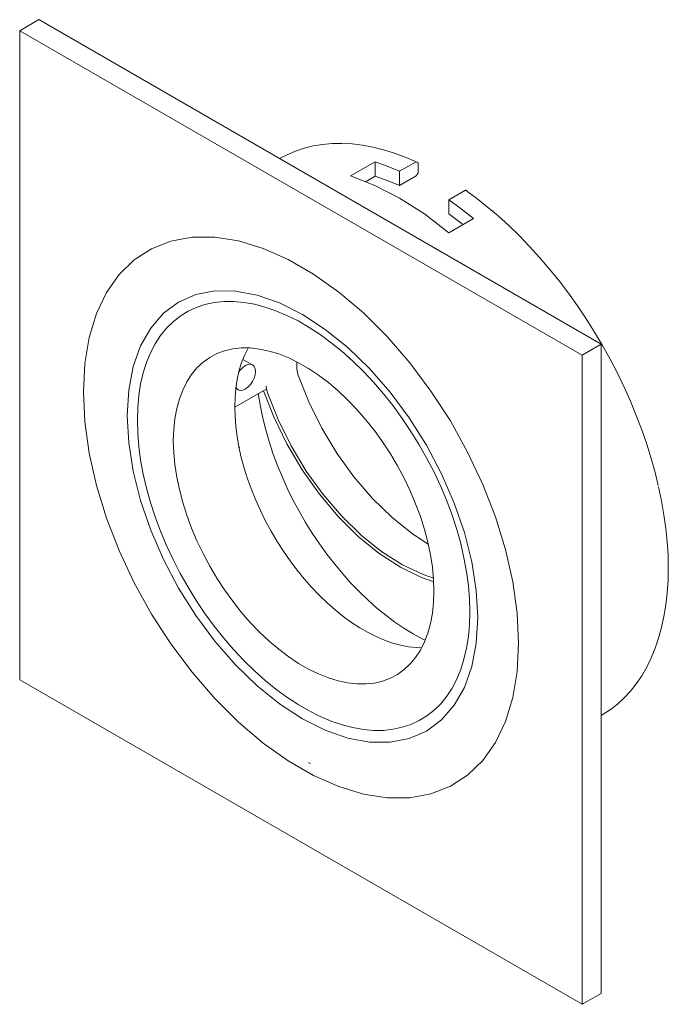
# Model space of a CAD drawing. Header units: millimetres. Extents: x -6666 to -6093, y 216 to 1612.
# Tile 2 of 2: x -6435 to -6360, y 1498 to 1612. Entities that reach past the tile are written whole.
import ezdxf

# ---------------------------------------------------------------- set-up
doc = ezdxf.new("R2010")
doc.units = ezdxf.units.MM
doc.layers.add('E-LITE-EQPM', color=7, linetype='Continuous', lineweight=20)

# ---------------------------------------------------------------- blocks, each defined once
blk = doc.blocks.new('43396 - 43396 RADÓN-C White recessed lamp-596974-00 Isometrico PDF')
at = {"layer": 'E-LITE-EQPM', "color": 251, "lineweight": 9, "true_color": 0x636466}
for p, q in [((-7066.97, 1611.68), (-7069.16, 1610.41)), ((-7066.97, 1611.68), (-7002.27, 1574.32)), ((-7069.16, 1610.41), (-7069.16, 1535.7)), ((-7004.46, 1573.06), (-7069.16, 1610.41)), ((-7031.12, 1593.69), (-7028.29, 1595.33)), ((-7028.29, 1593.65), (-7028.29, 1595.33)), ((-7025.46, 1594.23), (-7023.55, 1595.33)), ((-7023.34, 1594.06), (-7023.34, 1595.21)), ((-7029.38, 1593.02), (-7028.29, 1593.65)), ((-7025.46, 1592.59), (-7025.46, 1594.23)), ((-7025.46, 1592.59), (-7023.55, 1593.69)), ((-7017.9, 1592.07), (-7019.81, 1590.96)), ((-7019.81, 1590.96), (-7019.81, 1589.32)), ((-7014.7, 1589.63), (-7014.76, 1589.69)), ((-7016.98, 1588.79), (-7019.81, 1587.16)), ((-7004.46, 1573.06), (-7002.27, 1574.32)), ((-7002.27, 1574.32), (-7002.27, 1499.61)), ((-7004.46, 1498.35), (-7004.46, 1573.06)), ((-7042.38, 1571.94), (-7043.48, 1572.58)), ((-7037.28, 1572.27), (-7037.28, 1571.59)), ((-7044.42, 1567.06), (-7040.81, 1569.15)), ((-7044.3, 1569.23), (-7044.04, 1569.08)), ((-7055.63, 1565.76), (-7055.63, 1565.6)), ((-7055.63, 1565.6), (-7055.63, 1565.76)), ((-7043.92, 1562.53), (-7043.89, 1562.41)), ((-6994.56, 1548.56), (-6994.56, 1548.81)), ((-7069.16, 1535.7), (-7004.46, 1498.35)), ((-7035.93, 1526.18), (-7035.72, 1526.06)), ((-7004.46, 1498.35), (-7002.27, 1499.61))]:
    blk.add_line(p, q, dxfattribs=at)
for points in [[(-7023.55, 1595.33, 0), (-7024.82, 1595.87, 0), (-7026.07, 1596.33, 0), (-7027.31, 1596.71, 0), (-7028.54, 1597.01, 0), (-7029.75, 1597.23, 0), (-7030.93, 1597.38, 0), (-7032.1, 1597.44, 0), (-7033.23, 1597.42, 0), (-7034.34, 1597.33, 0), (-7035.41, 1597.15, 0), (-7036.45, 1596.89, 0), (-7037.45, 1596.56, 0), (-7038.41, 1596.14, 0), (-7039.28, 1595.69, 0)], [(-7028.29, 1595.33, 0), (-7026.88, 1594.83, 0), (-7025.46, 1594.23, 0)], [(-7023.34, 1595.21, 0), (-7023.45, 1595.27, 0), (-7023.55, 1595.33, 0)], [(-7019.81, 1587.16, 0), (-7022.62, 1589.32, 0), (-7025.46, 1591.14, 0), (-7028.31, 1592.61, 0), (-7031.12, 1593.69, 0)], [(-7028.29, 1593.65, 0), (-7026.88, 1593.17, 0), (-7025.46, 1592.59, 0)], [(-7023.55, 1593.69, 0), (-7023.45, 1593.87, 0), (-7023.34, 1594.06, 0)], [(-6995.71, 1558.08, 0), (-6996.07, 1559.54, 0), (-6996.53, 1561.18, 0), (-6997.04, 1562.83, 0), (-6997.61, 1564.47, 0), (-6998.24, 1566.12, 0), (-6998.91, 1567.76, 0), (-6999.64, 1569.38, 0), (-7000.42, 1571, 0), (-7001.25, 1572.6, 0), (-7002.13, 1574.17, 0), (-7003.04, 1575.73, 0), (-7004.01, 1577.25, 0), (-7005.01, 1578.74, 0), (-7006.04, 1580.2, 0), (-7007.12, 1581.61, 0), (-7008.22, 1582.98, 0), (-7009.36, 1584.31, 0), (-7010.52, 1585.59, 0), (-7011.7, 1586.82, 0), (-7012.91, 1587.99, 0), (-7014.14, 1589.1, 0), (-7015.38, 1590.15, 0), (-7016.63, 1591.14, 0), (-7017.9, 1592.07, 0)], [(-7017.69, 1591.94, 0), (-7017.79, 1592.01, 0), (-7017.9, 1592.07, 0)], [(-7019.81, 1590.96, 0), (-7018.39, 1589.92, 0), (-7016.98, 1588.79, 0)], [(-7019.81, 1589.32, 0), (-7018.39, 1588.26, 0), (-7018.18, 1588.1, 0)], [(-7061.84, 1568.83, 0), (-7061.67, 1572.09, 0), (-7061.17, 1575.11, 0), (-7060.33, 1577.85, 0), (-7059.18, 1580.27, 0), (-7057.73, 1582.34, 0), (-7055.99, 1584.03, 0), (-7053.99, 1585.32, 0), (-7051.76, 1586.19, 0), (-7049.33, 1586.64, 0), (-7046.73, 1586.64, 0), (-7043.99, 1586.21, 0), (-7041.16, 1585.35, 0), (-7038.27, 1584.07, 0), (-7035.36, 1582.39, 0), (-7032.47, 1580.33, 0), (-7029.63, 1577.92, 0), (-7026.9, 1575.2, 0), (-7024.3, 1572.18, 0), (-7021.86, 1568.93, 0), (-7019.63, 1565.49, 0), (-7017.64, 1561.89, 0), (-7015.9, 1558.19, 0), (-7014.44, 1554.44, 0), (-7013.29, 1550.68, 0), (-7012.46, 1546.98, 0), (-7011.95, 1543.38, 0), (-7011.78, 1539.93, 0)], [(-7036.64, 1577.75, 0), (-7039.27, 1579.07, 0), (-7041.85, 1579.97, 0), (-7044.35, 1580.43, 0), (-7046.71, 1580.45, 0), (-7048.9, 1580.03, 0), (-7050.89, 1579.16, 0), (-7052.62, 1577.88, 0), (-7054.09, 1576.19, 0), (-7055.25, 1574.14, 0), (-7056.1, 1571.74, 0), (-7056.62, 1569.05, 0), (-7056.79, 1566.12, 0), (-7056.62, 1562.98, 0), (-7056.1, 1559.7, 0), (-7055.25, 1556.33, 0), (-7054.09, 1552.92, 0), (-7052.62, 1549.55, 0), (-7050.89, 1546.25, 0), (-7048.9, 1543.1, 0), (-7046.71, 1540.15, 0), (-7044.35, 1537.43, 0), (-7041.85, 1535.02, 0), (-7039.27, 1532.93, 0), (-7036.64, 1531.21, 0)], [(-7017.38, 1543.51, 0), (-7017.42, 1545.01, 0), (-7017.55, 1546.56, 0), (-7017.76, 1548.13, 0), (-7018.06, 1549.74, 0), (-7018.44, 1551.37, 0), (-7018.9, 1553.01, 0), (-7019.43, 1554.66, 0), (-7020.05, 1556.31, 0), (-7020.74, 1557.95, 0), (-7021.49, 1559.58, 0), (-7022.32, 1561.18, 0), (-7023.21, 1562.76, 0), (-7024.16, 1564.29, 0), (-7025.16, 1565.79, 0), (-7026.21, 1567.23, 0), (-7027.31, 1568.62, 0), (-7028.45, 1569.94, 0), (-7029.63, 1571.2, 0), (-7030.84, 1572.38, 0), (-7032.07, 1573.48, 0), (-7033.32, 1574.5, 0), (-7034.59, 1575.43, 0), (-7035.87, 1576.26, 0), (-7037.14, 1577, 0), (-7038.42, 1577.64, 0), (-7039.69, 1578.17, 0), (-7040.94, 1578.6, 0), (-7042.17, 1578.92, 0), (-7043.38, 1579.14, 0), (-7044.56, 1579.24, 0), (-7045.7, 1579.23, 0), (-7046.8, 1579.11, 0), (-7047.85, 1578.89, 0), (-7048.85, 1578.55, 0), (-7049.8, 1578.11, 0), (-7050.69, 1577.56, 0), (-7051.52, 1576.91, 0), (-7052.27, 1576.16, 0), (-7052.96, 1575.31, 0), (-7053.58, 1574.37, 0), (-7054.11, 1573.35, 0), (-7054.57, 1572.23, 0), (-7054.95, 1571.04, 0), (-7055.25, 1569.78, 0), (-7055.46, 1568.44, 0), (-7055.59, 1567.05, 0), (-7055.63, 1565.6, 0)], [(-7036.64, 1531.21, 0), (-7034.01, 1529.89, 0), (-7031.42, 1528.99, 0), (-7028.92, 1528.53, 0), (-7026.56, 1528.51, 0), (-7024.37, 1528.94, 0), (-7022.39, 1529.8, 0), (-7020.65, 1531.08, 0), (-7019.18, 1532.77, 0), (-7018.02, 1534.83, 0), (-7017.17, 1537.22, 0), (-7016.66, 1539.91, 0), (-7016.48, 1542.85, 0), (-7016.66, 1545.98, 0), (-7017.17, 1549.27, 0), (-7018.02, 1552.64, 0), (-7019.18, 1556.04, 0), (-7020.65, 1559.42, 0), (-7022.39, 1562.71, 0), (-7024.37, 1565.86, 0), (-7026.56, 1568.82, 0), (-7028.92, 1571.53, 0), (-7031.42, 1573.95, 0), (-7034.01, 1576.03, 0), (-7036.64, 1577.75, 0)], [(-7051.5, 1563.21, 0), (-7051.45, 1564.51, 0), (-7051.32, 1565.75, 0), (-7051.1, 1566.93, 0), (-7050.8, 1568.03, 0), (-7050.41, 1569.05, 0), (-7049.94, 1569.99, 0), (-7049.39, 1570.84, 0), (-7048.77, 1571.59, 0), (-7048.07, 1572.25, 0), (-7047.31, 1572.8, 0), (-7046.48, 1573.24, 0), (-7045.59, 1573.57, 0), (-7044.65, 1573.79, 0), (-7043.67, 1573.9, 0), (-7042.64, 1573.89, 0), (-7041.57, 1573.77, 0), (-7040.48, 1573.54, 0), (-7039.36, 1573.2, 0), (-7038.22, 1572.74, 0), (-7037.08, 1572.19, 0), (-7035.93, 1571.52, 0), (-7034.79, 1570.76, 0), (-7033.65, 1569.9, 0), (-7032.53, 1568.95, 0), (-7031.44, 1567.92, 0), (-7030.37, 1566.81, 0), (-7029.34, 1565.63, 0), (-7028.36, 1564.38, 0), (-7027.42, 1563.08, 0), (-7026.53, 1561.72, 0), (-7025.7, 1560.32, 0), (-7024.94, 1558.89, 0), (-7024.24, 1557.44, 0), (-7023.62, 1555.96, 0), (-7023.07, 1554.48, 0), (-7022.6, 1553, 0), (-7022.21, 1551.53, 0), (-7021.91, 1550.07, 0), (-7021.69, 1548.65, 0), (-7021.56, 1547.25, 0), (-7021.51, 1545.9, 0)], [(-7044.42, 1567.13, 0), (-7044.39, 1568.21, 0), (-7044.3, 1569.25, 0), (-7044.15, 1570.25, 0), (-7043.94, 1571.2, 0), (-7043.67, 1572.1, 0), (-7043.34, 1572.94, 0), (-7042.95, 1573.72, 0), (-7042.91, 1573.8, 0)], [(-7043.21, 1569.16, 0), (-7042.91, 1569.38, 0), (-7042.62, 1569.68, 0), (-7042.38, 1570.03, 0), (-7042.2, 1570.42, 0), (-7042.08, 1570.81, 0), (-7042.04, 1571.19, 0), (-7042.08, 1571.51, 0), (-7042.2, 1571.77, 0), (-7042.38, 1571.94, 0), (-7042.62, 1572.02, 0), (-7042.91, 1571.99, 0), (-7043.21, 1571.86, 0)], [(-7043.21, 1571.86, 0), (-7043.51, 1571.64, 0), (-7043.79, 1571.34, 0), (-7043.91, 1571.18, 0)], [(-7037.28, 1571.59, 0), (-7037.24, 1571.2, 0), (-7037.13, 1570.78, 0)], [(-7037.13, 1570.78, 0), (-7035.91, 1567.7, 0), (-7034.42, 1564.68, 0), (-7032.67, 1561.77, 0), (-7030.72, 1559.05, 0), (-7028.59, 1556.56, 0), (-7026.32, 1554.36, 0), (-7023.97, 1552.48, 0), (-7022.17, 1551.3, 0)], [(-7011.78, 1539.93, 0), (-7011.95, 1536.67, 0), (-7012.46, 1533.65, 0), (-7013.29, 1530.91, 0), (-7014.44, 1528.49, 0), (-7015.9, 1526.42, 0), (-7017.64, 1524.73, 0), (-7019.63, 1523.44, 0), (-7021.86, 1522.56, 0), (-7024.3, 1522.12, 0), (-7026.9, 1522.11, 0), (-7029.63, 1522.54, 0), (-7032.47, 1523.4, 0), (-7035.36, 1524.68, 0), (-7038.27, 1526.36, 0), (-7041.16, 1528.42, 0), (-7043.99, 1530.83, 0), (-7046.73, 1533.56, 0), (-7049.33, 1536.57, 0), (-7051.76, 1539.82, 0), (-7053.99, 1543.27, 0), (-7055.99, 1546.87, 0), (-7057.73, 1550.57, 0), (-7059.18, 1554.32, 0), (-7060.33, 1558.07, 0), (-7061.17, 1561.78, 0), (-7061.67, 1565.38, 0), (-7061.84, 1568.83, 0)], [(-7044.29, 1569.38, 0), (-7044.22, 1569.25, 0), (-7044.04, 1569.08, 0), (-7043.79, 1569, 0), (-7043.51, 1569.03, 0), (-7043.21, 1569.16, 0)], [(-7023.92, 1541, 0), (-7024.97, 1541.64, 0), (-7026.01, 1542.35, 0), (-7027.05, 1543.13, 0), (-7028.08, 1543.96, 0), (-7029.09, 1544.86, 0), (-7030.09, 1545.82, 0), (-7031.06, 1546.83, 0), (-7032.01, 1547.89, 0), (-7032.93, 1549, 0), (-7033.83, 1550.15, 0), (-7034.69, 1551.34, 0), (-7035.51, 1552.57, 0), (-7036.29, 1553.82, 0), (-7037.03, 1555.11, 0), (-7037.73, 1556.41, 0), (-7038.38, 1557.74, 0), (-7038.98, 1559.08, 0), (-7039.53, 1560.43, 0), (-7040.03, 1561.78, 0), (-7040.48, 1563.14, 0), (-7040.86, 1564.48, 0), (-7041.19, 1565.82, 0), (-7041.46, 1567.15, 0), (-7041.68, 1568.46, 0), (-7041.7, 1568.64, 0)], [(-7041.11, 1568.97, 0), (-7039.95, 1565.96, 0), (-7038.44, 1562.86, 0), (-7036.68, 1559.88, 0), (-7034.69, 1557.07, 0), (-7032.52, 1554.5, 0), (-7030.22, 1552.21, 0), (-7027.82, 1550.25, 0), (-7025.37, 1548.66, 0), (-7022.93, 1547.47, 0), (-7021.54, 1546.98, 0)], [(-7040.66, 1568.74, 0), (-7040.77, 1569.16, 0), (-7040.81, 1569.55, 0)], [(-7021.57, 1547.39, 0), (-7022.74, 1547.8, 0), (-7025.12, 1548.92, 0), (-7027.51, 1550.44, 0), (-7029.86, 1552.32, 0), (-7032.12, 1554.52, 0), (-7034.25, 1557.01, 0), (-7036.21, 1559.73, 0), (-7037.95, 1562.63, 0), (-7039.45, 1565.66, 0), (-7040.66, 1568.74, 0)], [(-7023.03, 1539.39, 0), (-7023.56, 1539.41, 0), (-7024.45, 1539.51, 0), (-7025.35, 1539.68, 0), (-7026.27, 1539.93, 0), (-7027.21, 1540.26, 0), (-7028.15, 1540.67, 0), (-7029.1, 1541.14, 0), (-7030.05, 1541.69, 0), (-7031, 1542.31, 0), (-7031.95, 1543, 0), (-7032.88, 1543.75, 0), (-7033.8, 1544.56, 0), (-7034.7, 1545.43, 0), (-7035.59, 1546.35, 0), (-7036.44, 1547.32, 0), (-7037.27, 1548.34, 0), (-7038.07, 1549.4, 0), (-7038.83, 1550.5, 0), (-7039.56, 1551.63, 0), (-7040.24, 1552.79, 0), (-7040.88, 1553.97, 0), (-7041.48, 1555.17, 0), (-7042.02, 1556.39, 0), (-7042.51, 1557.61, 0), (-7042.95, 1558.84, 0), (-7043.34, 1560.07, 0), (-7043.67, 1561.29, 0), (-7043.94, 1562.5, 0), (-7044.15, 1563.69, 0), (-7044.3, 1564.87, 0), (-7044.39, 1566.01, 0), (-7044.42, 1567.13, 0)], [(-7035.87, 1532.11, 0), (-7037.14, 1532.85, 0), (-7038.42, 1533.69, 0), (-7039.69, 1534.61, 0), (-7040.94, 1535.63, 0), (-7042.17, 1536.73, 0), (-7043.38, 1537.92, 0), (-7044.56, 1539.17, 0), (-7045.7, 1540.5, 0), (-7046.8, 1541.88, 0), (-7047.85, 1543.33, 0), (-7048.85, 1544.82, 0), (-7049.8, 1546.36, 0), (-7050.69, 1547.93, 0), (-7051.52, 1549.54, 0), (-7052.27, 1551.16, 0), (-7052.96, 1552.8, 0), (-7053.58, 1554.45, 0), (-7054.11, 1556.1, 0), (-7054.57, 1557.74, 0), (-7054.95, 1559.37, 0), (-7055.25, 1560.98, 0), (-7055.46, 1562.56, 0), (-7055.59, 1564.1, 0), (-7055.63, 1565.6, 0)], [(-7021.51, 1545.9, 0), (-7021.56, 1544.6, 0), (-7021.69, 1543.36, 0), (-7021.91, 1542.19, 0), (-7022.21, 1541.08, 0), (-7022.6, 1540.06, 0), (-7023.07, 1539.12, 0), (-7023.62, 1538.27, 0), (-7024.24, 1537.52, 0), (-7024.94, 1536.87, 0), (-7025.7, 1536.32, 0), (-7026.53, 1535.88, 0), (-7027.42, 1535.54, 0), (-7028.36, 1535.32, 0), (-7029.34, 1535.22, 0), (-7030.37, 1535.22, 0), (-7031.44, 1535.34, 0), (-7032.53, 1535.57, 0), (-7033.65, 1535.92, 0), (-7034.79, 1536.37, 0), (-7035.93, 1536.93, 0), (-7037.08, 1537.59, 0), (-7038.22, 1538.35, 0), (-7039.36, 1539.21, 0), (-7040.48, 1540.16, 0), (-7041.57, 1541.19, 0), (-7042.64, 1542.3, 0), (-7043.67, 1543.48, 0), (-7044.65, 1544.73, 0), (-7045.59, 1546.04, 0), (-7046.48, 1547.39, 0), (-7047.31, 1548.79, 0), (-7048.07, 1550.22, 0), (-7048.77, 1551.68, 0), (-7049.39, 1553.15, 0), (-7049.94, 1554.63, 0), (-7050.41, 1556.11, 0), (-7050.8, 1557.59, 0), (-7051.1, 1559.04, 0), (-7051.32, 1560.47, 0), (-7051.45, 1561.86, 0), (-7051.5, 1563.21, 0)], [(-6994.56, 1548.56, 0), (-6994.59, 1550.05, 0), (-6994.69, 1551.57, 0), (-6994.84, 1553.13, 0), (-6995.06, 1554.7, 0), (-6995.34, 1556.3, 0), (-6995.67, 1557.91, 0)], [(-6994.56, 1548.56, 0), (-6994.59, 1547.11, 0), (-6994.69, 1545.69, 0), (-6994.84, 1544.32, 0), (-6995.06, 1542.99, 0), (-6995.34, 1541.72, 0), (-6995.67, 1540.49, 0), (-6996.07, 1539.32, 0), (-6996.53, 1538.21, 0), (-6997.04, 1537.16, 0), (-6997.61, 1536.17, 0), (-6998.24, 1535.25, 0), (-6998.91, 1534.39, 0), (-6999.64, 1533.61, 0), (-7000.42, 1532.89, 0), (-7001.25, 1532.25, 0), (-7002.27, 1531.59, 0)], [(-7017.38, 1543.51, 0), (-7017.42, 1542.06, 0), (-7017.55, 1540.67, 0), (-7017.76, 1539.34, 0), (-7018.06, 1538.07, 0), (-7018.44, 1536.88, 0), (-7018.9, 1535.77, 0), (-7019.43, 1534.74, 0), (-7020.05, 1533.8, 0), (-7020.74, 1532.95, 0), (-7021.49, 1532.2, 0), (-7022.32, 1531.55, 0), (-7023.21, 1531, 0), (-7024.16, 1530.56, 0), (-7025.16, 1530.23, 0), (-7026.21, 1530, 0), (-7027.31, 1529.88, 0), (-7028.45, 1529.87, 0), (-7029.63, 1529.98, 0), (-7030.84, 1530.19, 0), (-7032.07, 1530.51, 0), (-7033.32, 1530.94, 0), (-7034.59, 1531.48, 0), (-7035.81, 1532.09, 0)], [(-7022.6, 1540.3, 0), (-7022.87, 1540.43, 0), (-7023.92, 1541, 0)]]:
    blk.add_polyline3d(points, dxfattribs=at)

msp = doc.modelspace()

# ---------------------------------------------------------------- block references
at = {"layer": 'E-LITE-EQPM', "color": 9, "lineweight": 9, "true_color": 0xc0c0c0}
msp.add_blockref('43396 - 43396 RADÓN-C White recessed lamp-596974-00 Isometrico PDF', (634.39, 0), dxfattribs=at)

doc.saveas('drawing.dxf')
